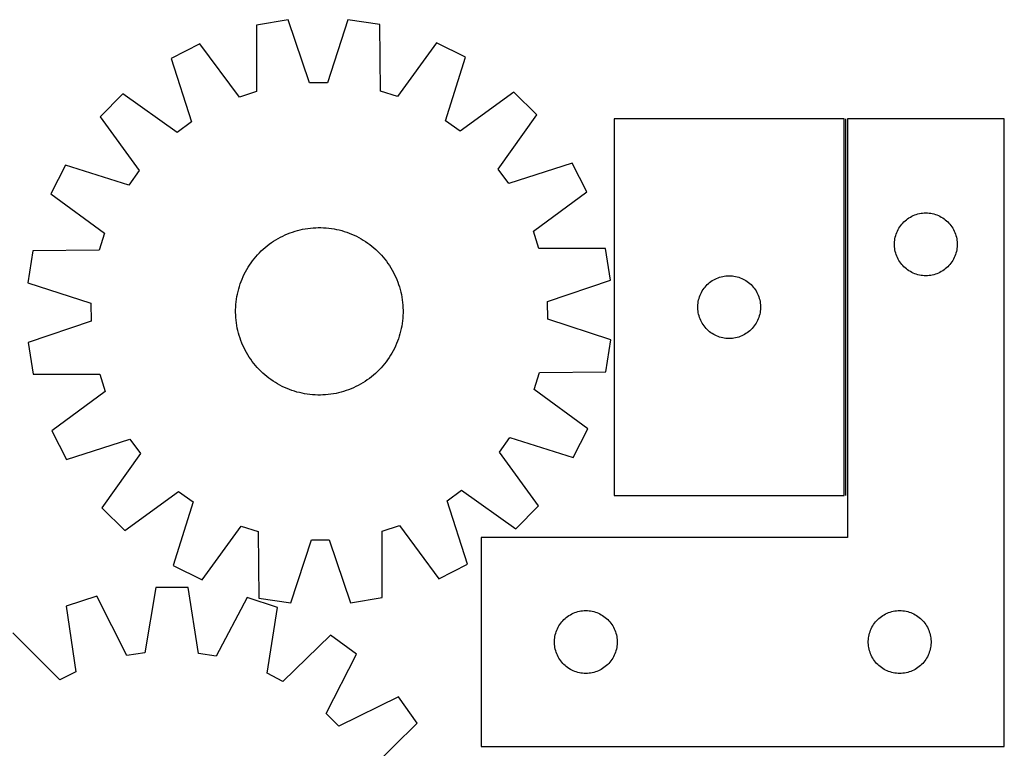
# Model space of a CAD drawing. Header units: millimetres. Extents: x 7 to 1493, y 7 to 2993.
# Tile 13 of 13: x 1023 to 1493, y 2645 to 2993. Entities that reach past the tile are written whole.
import ezdxf

# ---------------------------------------------------------------- set-up
doc = ezdxf.new("R2010")
doc.units = ezdxf.units.MM
doc.layers.add('COMMON', color=5, linetype='CONTINUOUS', true_color=0x0000ff)
doc.layers.add('CUT', color=7, linetype='CONTINUOUS', true_color=0x000000)

msp = doc.modelspace()

# ---------------------------------------------------------------- linework, layer by layer
at = {"layer": 'COMMON'}
msp.add_line((1417.556016, 2765.932404), (1417.556016, 2945.932404), dxfattribs=at)
at = {"layer": 'CUT'}
for p, q in [((1151.098658, 2993.131432), (1135.912448, 2990.659673)), ((1161.209545, 2963.01923), (1151.098658, 2993.131432)), ((1179.637245, 2993.253258), (1169.783811, 2963.055832)), ((1194.844004, 2990.911243), (1179.637245, 2993.253258)), ((1135.912448, 2990.659673), (1135.872793, 2958.895335)), ((1195.154847, 2959.148401), (1194.844004, 2990.911243)), ((1108.808285, 2981.7249), (1095.129157, 2974.681322)), ((1127.729492, 2956.210931), (1108.808285, 2981.7249)), ((1222.02346, 2982.208199), (1203.320769, 2956.533618)), ((1235.762225, 2975.281664), (1222.02346, 2982.208199)), ((1095.129157, 2974.681322), (1104.907163, 2944.459387)), ((1226.242596, 2944.97735), (1235.762225, 2975.281664)), ((1169.783811, 2963.055832), (1161.209545, 2963.01923)), ((1072.112563, 2957.808201), (1061.279524, 2946.882277)), ((1097.99195, 2939.389948), (1072.112563, 2957.808201)), ((1135.872793, 2958.895335), (1127.729492, 2956.210931)), ((1203.320769, 2956.533618), (1195.154847, 2959.148401)), ((1258.922035, 2958.605663), (1233.200837, 2939.967135)), ((1269.847959, 2947.772624), (1258.922035, 2958.605663)), ((1061.279524, 2946.882277), (1079.918052, 2921.161079)), ((1251.429707, 2921.893236), (1269.847959, 2947.772624)), ((1416.806015, 2945.932404), (1306.806015, 2945.932404)), ((1306.806015, 2945.932404), (1306.806015, 2765.932404)), ((1416.806015, 2765.932404), (1416.806015, 2945.932404)), ((1493.306016, 2945.932404), (1418.306016, 2945.932404)), ((1418.306016, 2945.932404), (1418.306016, 2745.932404)), ((1493.306016, 2645.932404), (1493.306016, 2945.932404)), ((1104.907163, 2944.459387), (1097.99195, 2939.389948)), ((1233.200837, 2939.967135), (1226.242596, 2944.97735)), ((1044.603523, 2923.722466), (1037.676988, 2909.983702)), ((1074.907837, 2914.202838), (1044.603523, 2923.722466)), ((1286.72108, 2924.75603), (1256.499146, 2914.978024)), ((1293.764659, 2911.076902), (1286.72108, 2924.75603)), ((1079.918052, 2921.161079), (1074.907837, 2914.202838)), ((1256.499146, 2914.978024), (1251.429707, 2921.893236)), ((1037.676988, 2909.983702), (1063.351568, 2891.28101)), ((1268.250689, 2892.155694), (1293.764659, 2911.076902)), ((1447.114699, 2898.157829), (1447.755573, 2898.589037)), ((1447.755573, 2898.589037), (1448.417795, 2898.986683)), ((1448.417795, 2898.986683), (1449.099609, 2899.34971)), ((1449.099609, 2899.34971), (1449.799207, 2899.677158)), ((1449.799207, 2899.677158), (1450.514734, 2899.968156)), ((1450.514734, 2899.968156), (1451.244293, 2900.221935)), ((1451.244293, 2900.221935), (1451.985949, 2900.43782)), ((1451.985949, 2900.43782), (1452.737735, 2900.615239)), ((1452.737735, 2900.615239), (1453.497657, 2900.753722)), ((1453.497657, 2900.753722), (1454.263701, 2900.852902)), ((1454.263701, 2900.852902), (1455.033834, 2900.912515)), ((1455.033834, 2900.912515), (1455.806016, 2900.932404)), ((1455.806016, 2900.932404), (1456.578197, 2900.912515)), ((1456.578197, 2900.912515), (1457.348331, 2900.852902)), ((1457.348331, 2900.852902), (1458.114374, 2900.753722)), ((1458.114374, 2900.753722), (1458.874297, 2900.615239)), ((1458.874297, 2900.615239), (1459.626082, 2900.43782)), ((1459.626082, 2900.43782), (1460.367738, 2900.221935)), ((1460.367738, 2900.221935), (1461.097297, 2899.968156)), ((1461.097297, 2899.968156), (1461.812824, 2899.677158)), ((1461.812824, 2899.677158), (1462.512423, 2899.34971)), ((1462.512423, 2899.34971), (1463.194237, 2898.986683)), ((1463.194237, 2898.986683), (1463.856459, 2898.589037)), ((1463.856459, 2898.589037), (1464.497332, 2898.157829)), ((1162.967093, 2893.810403), (1164.221473, 2893.884808)), ((1164.221473, 2893.884808), (1165.477572, 2893.919775)), ((1165.477572, 2893.919775), (1166.73415, 2893.91527)), ((1166.73415, 2893.91527), (1167.989965, 2893.871297)), ((1167.989965, 2893.871297), (1169.24378, 2893.7879)), ((1442.946296, 2893.654296), (1443.36086, 2894.30606)), ((1443.36086, 2894.30606), (1443.808427, 2894.935618)), ((1443.808427, 2894.935618), (1444.287809, 2895.541302)), ((1444.287809, 2895.541302), (1444.797735, 2896.121504)), ((1444.797735, 2896.121504), (1445.336853, 2896.674687)), ((1445.336853, 2896.674687), (1445.903734, 2897.199383)), ((1445.903734, 2897.199383), (1446.496873, 2897.694201)), ((1446.496873, 2897.694201), (1447.114699, 2898.157829)), ((1464.497332, 2898.157829), (1465.115158, 2897.694201)), ((1465.115158, 2897.694201), (1465.708297, 2897.199383)), ((1465.708297, 2897.199383), (1466.275178, 2896.674687)), ((1466.275178, 2896.674687), (1466.814296, 2896.121504)), ((1466.814296, 2896.121504), (1467.324222, 2895.541302)), ((1467.324222, 2895.541302), (1467.803604, 2894.935618)), ((1467.803604, 2894.935618), (1468.251171, 2894.30606)), ((1468.251171, 2894.30606), (1468.665735, 2893.654296)), ((1063.351568, 2891.28101), (1060.736785, 2883.115089)), ((1146.26882, 2888.738803), (1147.372138, 2889.340216)), ((1147.372138, 2889.340216), (1148.493801, 2889.906676)), ((1148.493801, 2889.906676), (1149.632705, 2890.437624)), ((1149.632705, 2890.437624), (1150.787724, 2890.932537)), ((1150.787724, 2890.932537), (1151.957718, 2891.390925)), ((1151.957718, 2891.390925), (1153.141533, 2891.812337)), ((1153.141533, 2891.812337), (1154.338002, 2892.196356)), ((1154.338002, 2892.196356), (1155.545942, 2892.542604)), ((1155.545942, 2892.542604), (1156.764162, 2892.850738)), ((1156.764162, 2892.850738), (1157.991459, 2893.120456)), ((1157.991459, 2893.120456), (1159.226623, 2893.35149)), ((1159.226623, 2893.35149), (1160.468435, 2893.543612)), ((1160.468435, 2893.543612), (1161.715668, 2893.696633)), ((1161.715668, 2893.696633), (1162.967093, 2893.810403)), ((1169.24378, 2893.7879), (1170.494357, 2893.66516)), ((1170.494357, 2893.66516), (1171.740461, 2893.5032)), ((1171.740461, 2893.5032), (1172.980863, 2893.302178)), ((1172.980863, 2893.302178), (1174.214339, 2893.062294)), ((1174.214339, 2893.062294), (1175.439671, 2892.783784)), ((1175.439671, 2892.783784), (1176.65565, 2892.466922)), ((1176.65565, 2892.466922), (1177.861076, 2892.112022)), ((1177.861076, 2892.112022), (1179.05476, 2891.719434)), ((1179.05476, 2891.719434), (1180.235524, 2891.289544)), ((1180.235524, 2891.289544), (1181.402201, 2890.822779)), ((1181.402201, 2890.822779), (1182.553642, 2890.319597)), ((1182.553642, 2890.319597), (1183.688709, 2889.780496)), ((1183.688709, 2889.780496), (1184.806282, 2889.206008)), ((1184.806282, 2889.206008), (1185.905259, 2888.5967)), ((1270.935094, 2884.012394), (1268.250689, 2892.155694)), ((1441.049046, 2888.621615), (1441.20705, 2889.37772)), ((1441.20705, 2889.37772), (1441.403768, 2890.124688)), ((1441.403768, 2890.124688), (1441.638677, 2890.86054)), ((1441.638677, 2890.86054), (1441.911156, 2891.583322)), ((1441.911156, 2891.583322), (1442.220482, 2892.29112)), ((1442.220482, 2892.29112), (1442.565834, 2892.982055)), ((1442.565834, 2892.982055), (1442.946296, 2893.654296)), ((1468.665735, 2893.654296), (1469.046198, 2892.982055)), ((1469.046198, 2892.982055), (1469.39155, 2892.29112)), ((1469.39155, 2892.29112), (1469.700875, 2891.583322)), ((1469.700875, 2891.583322), (1469.973354, 2890.86054)), ((1469.973354, 2890.86054), (1470.208264, 2890.124688)), ((1470.208264, 2890.124688), (1470.404981, 2889.37772)), ((1470.404981, 2889.37772), (1470.562985, 2888.621615)), ((1140.093764, 2884.431892), (1141.064845, 2885.229393)), ((1141.064845, 2885.229393), (1142.060497, 2885.995999)), ((1142.060497, 2885.995999), (1143.079738, 2886.730952)), ((1143.079738, 2886.730952), (1144.121561, 2887.433527)), ((1144.121561, 2887.433527), (1145.184938, 2888.103031)), ((1145.184938, 2888.103031), (1146.26882, 2888.738803)), ((1185.905259, 2888.5967), (1186.984555, 2887.953172)), ((1186.984555, 2887.953172), (1188.043104, 2887.276061)), ((1188.043104, 2887.276061), (1189.079862, 2886.566033)), ((1189.079862, 2886.566033), (1190.093807, 2885.823791)), ((1190.093807, 2885.823791), (1191.083937, 2885.050066)), ((1191.083937, 2885.050066), (1192.049274, 2884.245623)), ((1440.810989, 2886.318623), (1440.850753, 2887.090036)), ((1440.810989, 2885.546185), (1440.810989, 2886.318623)), ((1440.850753, 2884.774772), (1440.810989, 2885.546185)), ((1440.850753, 2887.090036), (1440.930175, 2887.858379)), ((1440.930175, 2884.006429), (1440.850753, 2884.774772)), ((1440.930175, 2887.858379), (1441.049046, 2888.621615)), ((1470.562985, 2888.621615), (1470.681856, 2887.858379)), ((1470.681856, 2887.858379), (1470.761279, 2887.090036)), ((1470.761279, 2884.774772), (1470.681856, 2884.006429)), ((1470.761279, 2887.090036), (1470.801043, 2886.318623)), ((1470.801043, 2885.546185), (1470.761279, 2884.774772)), ((1470.801043, 2886.318623), (1470.801043, 2885.546185)), ((1028.973943, 2882.804245), (1026.631928, 2867.597487)), ((1060.736785, 2883.115089), (1028.973943, 2882.804245)), ((1134.83512, 2879.044178), (1135.639564, 2880.009516)), ((1135.639564, 2880.009516), (1136.473933, 2880.949109)), ((1136.473933, 2880.949109), (1137.337403, 2881.862031)), ((1137.337403, 2881.862031), (1138.229123, 2882.747379)), ((1138.229123, 2882.747379), (1139.148213, 2883.604282)), ((1139.148213, 2883.604282), (1140.093764, 2884.431892)), ((1192.049274, 2884.245623), (1192.988868, 2883.411254)), ((1192.988868, 2883.411254), (1193.901789, 2882.547783)), ((1193.901789, 2882.547783), (1194.787138, 2881.656063)), ((1194.787138, 2881.656063), (1195.64404, 2880.736974)), ((1195.64404, 2880.736974), (1196.47165, 2879.791422)), ((1196.47165, 2879.791422), (1197.269152, 2878.820341)), ((1302.699432, 2883.972739), (1270.935094, 2884.012394)), ((1305.17119, 2868.786529), (1302.699432, 2883.972739)), ((1441.049046, 2883.243193), (1440.930175, 2884.006429)), ((1441.20705, 2882.487088), (1441.049046, 2883.243193)), ((1441.403768, 2881.740119), (1441.20705, 2882.487088)), ((1441.638677, 2881.004268), (1441.403768, 2881.740119)), ((1441.911156, 2880.281486), (1441.638677, 2881.004268)), ((1442.220482, 2879.573688), (1441.911156, 2880.281486)), ((1469.700875, 2880.281486), (1469.39155, 2879.573688)), ((1469.973354, 2881.004268), (1469.700875, 2880.281486)), ((1470.208264, 2881.740119), (1469.973354, 2881.004268)), ((1470.404981, 2882.487088), (1470.208264, 2881.740119)), ((1470.562985, 2883.243193), (1470.404981, 2882.487088)), ((1470.681856, 2884.006429), (1470.562985, 2883.243193)), ((1131.932015, 2874.944796), (1132.609126, 2876.003345)), ((1132.609126, 2876.003345), (1133.319153, 2877.040104)), ((1133.319153, 2877.040104), (1134.061396, 2878.054048)), ((1134.061396, 2878.054048), (1134.83512, 2879.044178)), ((1197.269152, 2878.820341), (1198.035757, 2877.824689)), ((1198.035757, 2877.824689), (1198.77071, 2876.805449)), ((1198.77071, 2876.805449), (1199.473285, 2875.763626)), ((1199.473285, 2875.763626), (1200.142789, 2874.700249)), ((1442.565834, 2878.882753), (1442.220482, 2879.573688)), ((1442.946296, 2878.210512), (1442.565834, 2878.882753)), ((1443.36086, 2877.558748), (1442.946296, 2878.210512)), ((1443.808427, 2876.92919), (1443.36086, 2877.558748)), ((1444.287809, 2876.323506), (1443.808427, 2876.92919)), ((1444.797735, 2875.743304), (1444.287809, 2876.323506)), ((1445.336853, 2875.190121), (1444.797735, 2875.743304)), ((1445.903734, 2874.665425), (1445.336853, 2875.190121)), ((1466.275178, 2875.190121), (1465.708297, 2874.665425)), ((1466.814296, 2875.743304), (1466.275178, 2875.190121)), ((1467.324222, 2876.323506), (1466.814296, 2875.743304)), ((1467.803604, 2876.92919), (1467.324222, 2876.323506)), ((1468.251171, 2877.558748), (1467.803604, 2876.92919)), ((1468.665735, 2878.210512), (1468.251171, 2877.558748)), ((1469.046198, 2878.882753), (1468.665735, 2878.210512)), ((1469.39155, 2879.573688), (1469.046198, 2878.882753)), ((1129.062408, 2869.362443), (1129.565589, 2870.513883)), ((1129.565589, 2870.513883), (1130.10469, 2871.64895)), ((1130.10469, 2871.64895), (1130.679179, 2872.766524)), ((1130.679179, 2872.766524), (1131.288487, 2873.8655)), ((1131.288487, 2873.8655), (1131.932015, 2874.944796)), ((1200.142789, 2874.700249), (1200.778562, 2873.616367)), ((1200.778562, 2873.616367), (1201.379975, 2872.513049)), ((1201.379975, 2872.513049), (1201.946435, 2871.391385)), ((1201.946435, 2871.391385), (1202.477383, 2870.252482)), ((1357.244292, 2870.221935), (1357.985948, 2870.43782)), ((1357.985948, 2870.43782), (1358.737734, 2870.615239)), ((1358.737734, 2870.615239), (1359.497656, 2870.753722)), ((1359.497656, 2870.753722), (1360.2637, 2870.852902)), ((1360.2637, 2870.852902), (1361.033833, 2870.912515)), ((1361.033833, 2870.912515), (1361.806015, 2870.932404)), ((1361.806015, 2870.932404), (1362.578196, 2870.912515)), ((1362.578196, 2870.912515), (1363.34833, 2870.852902)), ((1363.34833, 2870.852902), (1364.114373, 2870.753722)), ((1364.114373, 2870.753722), (1364.874296, 2870.615239)), ((1364.874296, 2870.615239), (1365.626081, 2870.43782)), ((1365.626081, 2870.43782), (1366.367737, 2870.221935)), ((1446.496873, 2874.170607), (1445.903734, 2874.665425)), ((1447.114699, 2873.706979), (1446.496873, 2874.170607)), ((1447.755573, 2873.275771), (1447.114699, 2873.706979)), ((1448.417795, 2872.878125), (1447.755573, 2873.275771)), ((1449.099609, 2872.515098), (1448.417795, 2872.878125)), ((1449.799207, 2872.18765), (1449.099609, 2872.515098)), ((1450.514734, 2871.896652), (1449.799207, 2872.18765)), ((1451.244293, 2871.642873), (1450.514734, 2871.896652)), ((1451.985949, 2871.426988), (1451.244293, 2871.642873)), ((1452.737735, 2871.249569), (1451.985949, 2871.426988)), ((1453.497657, 2871.111086), (1452.737735, 2871.249569)), ((1454.263701, 2871.011906), (1453.497657, 2871.111086)), ((1455.033834, 2870.952293), (1454.263701, 2871.011906)), ((1455.806016, 2870.932404), (1455.033834, 2870.952293)), ((1456.578197, 2870.952293), (1455.806016, 2870.932404)), ((1457.348331, 2871.011906), (1456.578197, 2870.952293)), ((1458.114374, 2871.111086), (1457.348331, 2871.011906)), ((1458.874297, 2871.249569), (1458.114374, 2871.111086)), ((1459.626082, 2871.426988), (1458.874297, 2871.249569)), ((1460.367738, 2871.642873), (1459.626082, 2871.426988)), ((1461.097297, 2871.896652), (1460.367738, 2871.642873)), ((1461.812824, 2872.18765), (1461.097297, 2871.896652)), ((1462.512423, 2872.515098), (1461.812824, 2872.18765)), ((1463.194237, 2872.878125), (1462.512423, 2872.515098)), ((1463.856459, 2873.275771), (1463.194237, 2872.878125)), ((1464.497332, 2873.706979), (1463.856459, 2873.275771)), ((1465.115158, 2874.170607), (1464.497332, 2873.706979)), ((1465.708297, 2874.665425), (1465.115158, 2874.170607)), ((1026.631928, 2867.597487), (1056.829355, 2857.744052)), ((1127.418265, 2864.615892), (1127.773165, 2865.821318)), ((1127.773165, 2865.821318), (1128.165753, 2867.015002)), ((1128.165753, 2867.015002), (1128.595642, 2868.195765)), ((1128.595642, 2868.195765), (1129.062408, 2869.362443)), ((1202.477383, 2870.252482), (1202.972295, 2869.097463)), ((1202.972295, 2869.097463), (1203.430684, 2867.927469)), ((1203.430684, 2867.927469), (1203.852095, 2866.743653)), ((1203.852095, 2866.743653), (1204.236115, 2865.547185)), ((1275.058988, 2858.675642), (1305.17119, 2868.786529)), ((1350.287808, 2865.541302), (1350.797734, 2866.121504)), ((1350.797734, 2866.121504), (1351.336852, 2866.674687)), ((1351.336852, 2866.674687), (1351.903733, 2867.199383)), ((1351.903733, 2867.199383), (1352.496872, 2867.694201)), ((1352.496872, 2867.694201), (1353.114698, 2868.157829)), ((1353.114698, 2868.157829), (1353.755572, 2868.589037)), ((1353.755572, 2868.589037), (1354.417794, 2868.986683)), ((1354.417794, 2868.986683), (1355.099608, 2869.34971)), ((1355.099608, 2869.34971), (1355.799206, 2869.677158)), ((1355.799206, 2869.677158), (1356.514733, 2869.968156)), ((1356.514733, 2869.968156), (1357.244292, 2870.221935)), ((1366.367737, 2870.221935), (1367.097296, 2869.968156)), ((1367.097296, 2869.968156), (1367.812823, 2869.677158)), ((1367.812823, 2869.677158), (1368.512422, 2869.34971)), ((1368.512422, 2869.34971), (1369.194236, 2868.986683)), ((1369.194236, 2868.986683), (1369.856458, 2868.589037)), ((1369.856458, 2868.589037), (1370.497331, 2868.157829)), ((1370.497331, 2868.157829), (1371.115157, 2867.694201)), ((1371.115157, 2867.694201), (1371.708296, 2867.199383)), ((1371.708296, 2867.199383), (1372.275177, 2866.674687)), ((1372.275177, 2866.674687), (1372.814295, 2866.121504)), ((1372.814295, 2866.121504), (1373.324221, 2865.541302)), ((1126.381987, 2859.700702), (1126.583008, 2860.941104)), ((1126.583008, 2860.941104), (1126.822893, 2862.17458)), ((1126.822893, 2862.17458), (1127.101403, 2863.399912)), ((1127.101403, 2863.399912), (1127.418265, 2864.615892)), ((1204.236115, 2865.547185), (1204.582362, 2864.339245)), ((1204.582362, 2864.339245), (1204.890497, 2863.121025)), ((1204.890497, 2863.121025), (1205.160214, 2861.893727)), ((1205.160214, 2861.893727), (1205.391248, 2860.658563)), ((1347.638676, 2860.86054), (1347.911155, 2861.583322)), ((1347.911155, 2861.583322), (1348.220481, 2862.29112)), ((1348.220481, 2862.29112), (1348.565833, 2862.982055)), ((1348.565833, 2862.982055), (1348.946295, 2863.654296)), ((1348.946295, 2863.654296), (1349.360859, 2864.30606)), ((1349.360859, 2864.30606), (1349.808426, 2864.935618)), ((1349.808426, 2864.935618), (1350.287808, 2865.541302)), ((1373.324221, 2865.541302), (1373.803603, 2864.935618)), ((1373.803603, 2864.935618), (1374.25117, 2864.30606)), ((1374.25117, 2864.30606), (1374.665734, 2863.654296)), ((1374.665734, 2863.654296), (1375.046197, 2862.982055)), ((1375.046197, 2862.982055), (1375.391549, 2862.29112)), ((1375.391549, 2862.29112), (1375.700874, 2861.583322)), ((1375.700874, 2861.583322), (1375.973353, 2860.86054)), ((1056.829355, 2857.744052), (1056.865957, 2849.169786)), ((1126.01389, 2855.950207), (1126.097287, 2857.204022)), ((1126.097287, 2857.204022), (1126.220026, 2858.454598)), ((1126.220026, 2858.454598), (1126.381987, 2859.700702)), ((1205.391248, 2860.658563), (1205.58337, 2859.416752)), ((1205.58337, 2859.416752), (1205.736392, 2858.169518)), ((1205.736392, 2858.169518), (1205.850161, 2856.918094)), ((1205.850161, 2856.918094), (1205.924566, 2855.663713)), ((1275.09559, 2850.101376), (1275.058988, 2858.675642)), ((1346.810988, 2856.318623), (1346.850752, 2857.090036)), ((1346.810988, 2855.546185), (1346.810988, 2856.318623)), ((1346.850752, 2857.090036), (1346.930174, 2857.858379)), ((1346.930174, 2857.858379), (1347.049045, 2858.621615)), ((1347.049045, 2858.621615), (1347.207049, 2859.37772)), ((1347.207049, 2859.37772), (1347.403767, 2860.124688)), ((1347.403767, 2860.124688), (1347.638676, 2860.86054)), ((1375.973353, 2860.86054), (1376.208263, 2860.124688)), ((1376.208263, 2860.124688), (1376.40498, 2859.37772)), ((1376.40498, 2859.37772), (1376.562984, 2858.621615)), ((1376.562984, 2858.621615), (1376.681855, 2857.858379)), ((1376.681855, 2857.858379), (1376.761278, 2857.090036)), ((1376.761278, 2857.090036), (1376.801042, 2856.318623)), ((1376.801042, 2856.318623), (1376.801042, 2855.546185)), ((1125.965412, 2853.437814), (1125.969917, 2854.694391)), ((1126.000379, 2852.181715), (1125.965412, 2853.437814)), ((1125.969917, 2854.694391), (1126.01389, 2855.950207)), ((1126.074784, 2850.927334), (1126.000379, 2852.181715)), ((1205.911055, 2851.895221), (1205.827658, 2850.641407)), ((1205.955028, 2853.151037), (1205.911055, 2851.895221)), ((1205.924566, 2855.663713), (1205.959533, 2854.407614)), ((1205.959533, 2854.407614), (1205.955028, 2853.151037)), ((1346.850752, 2854.774772), (1346.810988, 2855.546185)), ((1346.930174, 2854.006429), (1346.850752, 2854.774772)), ((1347.049045, 2853.243193), (1346.930174, 2854.006429)), ((1347.207049, 2852.487088), (1347.049045, 2853.243193)), ((1347.403767, 2851.740119), (1347.207049, 2852.487088)), ((1347.638676, 2851.004268), (1347.403767, 2851.740119)), ((1376.208263, 2851.740119), (1375.973353, 2851.004268)), ((1376.40498, 2852.487088), (1376.208263, 2851.740119)), ((1376.562984, 2853.243193), (1376.40498, 2852.487088)), ((1376.681855, 2854.006429), (1376.562984, 2853.243193)), ((1376.761278, 2854.774772), (1376.681855, 2854.006429)), ((1376.801042, 2855.546185), (1376.761278, 2854.774772)), ((1056.865957, 2849.169786), (1026.753755, 2839.058899)), ((1126.188553, 2849.67591), (1126.074784, 2850.927334)), ((1126.341575, 2848.428676), (1126.188553, 2849.67591)), ((1126.533697, 2847.186865), (1126.341575, 2848.428676)), ((1126.764731, 2845.951701), (1126.533697, 2847.186865)), ((1205.341937, 2846.904324), (1205.102052, 2845.670848)), ((1205.542958, 2848.144726), (1205.341937, 2846.904324)), ((1205.704919, 2849.39083), (1205.542958, 2848.144726)), ((1205.827658, 2850.641407), (1205.704919, 2849.39083)), ((1305.293017, 2840.247942), (1275.09559, 2850.101376)), ((1347.911155, 2850.281486), (1347.638676, 2851.004268)), ((1348.220481, 2849.573688), (1347.911155, 2850.281486)), ((1348.565833, 2848.882753), (1348.220481, 2849.573688)), ((1348.946295, 2848.210512), (1348.565833, 2848.882753)), ((1349.360859, 2847.558748), (1348.946295, 2848.210512)), ((1349.808426, 2846.92919), (1349.360859, 2847.558748)), ((1350.287808, 2846.323506), (1349.808426, 2846.92919)), ((1373.803603, 2846.92919), (1373.324221, 2846.323506)), ((1374.25117, 2847.558748), (1373.803603, 2846.92919)), ((1374.665734, 2848.210512), (1374.25117, 2847.558748)), ((1375.046197, 2848.882753), (1374.665734, 2848.210512)), ((1375.391549, 2849.573688), (1375.046197, 2848.882753)), ((1375.700874, 2850.281486), (1375.391549, 2849.573688)), ((1375.973353, 2851.004268), (1375.700874, 2850.281486)), ((1127.034448, 2844.724403), (1126.764731, 2845.951701)), ((1127.342583, 2843.506183), (1127.034448, 2844.724403)), ((1127.688831, 2842.298243), (1127.342583, 2843.506183)), ((1128.07285, 2841.101775), (1127.688831, 2842.298243)), ((1204.50668, 2843.229537), (1204.15178, 2842.02411)), ((1204.823542, 2844.445516), (1204.50668, 2843.229537)), ((1205.102052, 2845.670848), (1204.823542, 2844.445516)), ((1350.797734, 2845.743304), (1350.287808, 2846.323506)), ((1351.336852, 2845.190121), (1350.797734, 2845.743304)), ((1351.903733, 2844.665425), (1351.336852, 2845.190121)), ((1352.496872, 2844.170607), (1351.903733, 2844.665425)), ((1353.114698, 2843.706979), (1352.496872, 2844.170607)), ((1353.755572, 2843.275771), (1353.114698, 2843.706979)), ((1354.417794, 2842.878125), (1353.755572, 2843.275771)), ((1355.099608, 2842.515098), (1354.417794, 2842.878125)), ((1355.799206, 2842.18765), (1355.099608, 2842.515098)), ((1356.514733, 2841.896652), (1355.799206, 2842.18765)), ((1367.812823, 2842.18765), (1367.097296, 2841.896652)), ((1368.512422, 2842.515098), (1367.812823, 2842.18765)), ((1369.194236, 2842.878125), (1368.512422, 2842.515098)), ((1369.856458, 2843.275771), (1369.194236, 2842.878125)), ((1370.497331, 2843.706979), (1369.856458, 2843.275771)), ((1371.115157, 2844.170607), (1370.497331, 2843.706979)), ((1371.708296, 2844.665425), (1371.115157, 2844.170607)), ((1372.275177, 2845.190121), (1371.708296, 2844.665425)), ((1372.814295, 2845.743304), (1372.275177, 2845.190121)), ((1373.324221, 2846.323506), (1372.814295, 2845.743304)), ((1026.753755, 2839.058899), (1029.225513, 2823.87269)), ((1128.494261, 2839.917959), (1128.07285, 2841.101775)), ((1128.95265, 2838.747965), (1128.494261, 2839.917959)), ((1129.447562, 2837.592946), (1128.95265, 2838.747965)), ((1129.978511, 2836.454043), (1129.447562, 2837.592946)), ((1202.862537, 2838.482985), (1202.359356, 2837.331545)), ((1203.329303, 2839.649663), (1202.862537, 2838.482985)), ((1203.759192, 2840.830426), (1203.329303, 2839.649663)), ((1204.15178, 2842.02411), (1203.759192, 2840.830426)), ((1302.951002, 2825.041183), (1305.293017, 2840.247942)), ((1357.244292, 2841.642873), (1356.514733, 2841.896652)), ((1357.985948, 2841.426988), (1357.244292, 2841.642873)), ((1358.737734, 2841.249569), (1357.985948, 2841.426988)), ((1359.497656, 2841.111086), (1358.737734, 2841.249569)), ((1360.2637, 2841.011906), (1359.497656, 2841.111086)), ((1361.033833, 2840.952293), (1360.2637, 2841.011906)), ((1361.806015, 2840.932404), (1361.033833, 2840.952293)), ((1362.578196, 2840.952293), (1361.806015, 2840.932404)), ((1363.34833, 2841.011906), (1362.578196, 2840.952293)), ((1364.114373, 2841.111086), (1363.34833, 2841.011906)), ((1364.874296, 2841.249569), (1364.114373, 2841.111086)), ((1365.626081, 2841.426988), (1364.874296, 2841.249569)), ((1366.367737, 2841.642873), (1365.626081, 2841.426988)), ((1367.097296, 2841.896652), (1366.367737, 2841.642873)), ((1130.544971, 2835.332379), (1129.978511, 2836.454043)), ((1131.146384, 2834.229062), (1130.544971, 2835.332379)), ((1131.782156, 2833.14518), (1131.146384, 2834.229062)), ((1132.45166, 2832.081802), (1131.782156, 2833.14518)), ((1199.992931, 2832.900632), (1199.315819, 2831.842083)), ((1200.636458, 2833.979928), (1199.992931, 2832.900632)), ((1201.245767, 2835.078905), (1200.636458, 2833.979928)), ((1201.820255, 2836.196478), (1201.245767, 2835.078905)), ((1202.359356, 2837.331545), (1201.820255, 2836.196478)), ((1133.154235, 2831.039979), (1132.45166, 2832.081802)), ((1133.889188, 2830.020739), (1133.154235, 2831.039979)), ((1134.655793, 2829.025087), (1133.889188, 2830.020739)), ((1135.453295, 2828.054006), (1134.655793, 2829.025087)), ((1136.280905, 2827.108454), (1135.453295, 2828.054006)), ((1197.089825, 2828.80125), (1196.285381, 2827.835912)), ((1197.86355, 2829.79138), (1197.089825, 2828.80125)), ((1198.605792, 2830.805324), (1197.86355, 2829.79138)), ((1199.315819, 2831.842083), (1198.605792, 2830.805324)), ((1029.225513, 2823.87269), (1060.989852, 2823.833034)), ((1060.989852, 2823.833034), (1063.674256, 2815.689734)), ((1137.137807, 2826.189365), (1136.280905, 2827.108454)), ((1138.023156, 2825.297645), (1137.137807, 2826.189365)), ((1138.936078, 2824.434174), (1138.023156, 2825.297645)), ((1139.875671, 2823.599806), (1138.936078, 2824.434174)), ((1140.841009, 2822.795362), (1139.875671, 2823.599806)), ((1191.831181, 2823.413536), (1190.8601, 2822.616035)), ((1192.776733, 2824.241146), (1191.831181, 2823.413536)), ((1193.695822, 2825.098049), (1192.776733, 2824.241146)), ((1194.587542, 2825.983398), (1193.695822, 2825.098049)), ((1195.451012, 2826.896319), (1194.587542, 2825.983398)), ((1196.285381, 2827.835912), (1195.451012, 2826.896319)), ((1268.573377, 2816.564418), (1271.18816, 2824.73034)), ((1271.18816, 2824.73034), (1302.951002, 2825.041183)), ((1141.831138, 2822.021637), (1140.841009, 2822.795362)), ((1142.845083, 2821.279395), (1141.831138, 2822.021637)), ((1143.881841, 2820.569368), (1142.845083, 2821.279395)), ((1144.940391, 2819.892256), (1143.881841, 2820.569368)), ((1146.019686, 2819.248729), (1144.940391, 2819.892256)), ((1147.118663, 2818.63942), (1146.019686, 2819.248729)), ((1148.236236, 2818.064932), (1147.118663, 2818.63942)), ((1185.656125, 2819.106625), (1184.552808, 2818.505212)), ((1186.740007, 2819.742397), (1185.656125, 2819.106625)), ((1187.803384, 2820.411901), (1186.740007, 2819.742397)), ((1188.845207, 2821.114477), (1187.803384, 2820.411901)), ((1189.864448, 2821.84943), (1188.845207, 2821.114477)), ((1190.8601, 2822.616035), (1189.864448, 2821.84943)), ((1063.674256, 2815.689734), (1038.160286, 2796.768526)), ((1149.371303, 2817.525831), (1148.236236, 2818.064932)), ((1150.522744, 2817.022649), (1149.371303, 2817.525831)), ((1151.689421, 2816.555884), (1150.522744, 2817.022649)), ((1152.870185, 2816.125995), (1151.689421, 2816.555884)), ((1154.063869, 2815.733406), (1152.870185, 2816.125995)), ((1155.269295, 2815.378506), (1154.063869, 2815.733406)), ((1156.485274, 2815.061645), (1155.269295, 2815.378506)), ((1157.710607, 2814.783134), (1156.485274, 2815.061645)), ((1158.944082, 2814.54325), (1157.710607, 2814.783134)), ((1160.184484, 2814.342228), (1158.944082, 2814.54325)), ((1161.430588, 2814.180268), (1160.184484, 2814.342228)), ((1162.681165, 2814.057529), (1161.430588, 2814.180268)), ((1163.93498, 2813.974131), (1162.681165, 2814.057529)), ((1165.190796, 2813.930158), (1163.93498, 2813.974131)), ((1166.447373, 2813.925653), (1165.190796, 2813.930158)), ((1167.703472, 2813.960621), (1166.447373, 2813.925653)), ((1168.957852, 2814.035026), (1167.703472, 2813.960621)), ((1170.209277, 2814.148795), (1168.957852, 2814.035026)), ((1171.45651, 2814.301816), (1170.209277, 2814.148795)), ((1172.698322, 2814.493939), (1171.45651, 2814.301816)), ((1173.933486, 2814.724972), (1172.698322, 2814.493939)), ((1175.160784, 2814.99469), (1173.933486, 2814.724972)), ((1176.379004, 2815.302824), (1175.160784, 2814.99469)), ((1177.586944, 2815.649072), (1176.379004, 2815.302824)), ((1178.783412, 2816.033091), (1177.586944, 2815.649072)), ((1179.967227, 2816.454503), (1178.783412, 2816.033091)), ((1181.137222, 2816.912891), (1179.967227, 2816.454503)), ((1182.292241, 2817.407804), (1181.137222, 2816.912891)), ((1183.431144, 2817.938752), (1182.292241, 2817.407804)), ((1184.552808, 2818.505212), (1183.431144, 2817.938752)), ((1294.247958, 2797.861727), (1268.573377, 2816.564418)), ((1038.160286, 2796.768526), (1045.203865, 2783.089398)), ((1287.321422, 2784.122962), (1294.247958, 2797.861727)), ((1045.203865, 2783.089398), (1075.4258, 2792.867404)), ((1075.4258, 2792.867404), (1080.495238, 2785.952192)), ((1252.006893, 2786.68435), (1257.017108, 2793.642591)), ((1257.017108, 2793.642591), (1287.321422, 2784.122962)), ((1080.495238, 2785.952192), (1062.076986, 2760.072804)), ((1270.645421, 2760.963152), (1252.006893, 2786.68435)), ((1073.00291, 2749.239765), (1098.724108, 2767.878293)), ((1098.724108, 2767.878293), (1105.682349, 2762.868078)), ((1227.017782, 2763.386041), (1233.932995, 2768.45548)), ((1233.932995, 2768.45548), (1259.812383, 2750.037227)), ((1105.682349, 2762.868078), (1096.162721, 2732.563765)), ((1236.795788, 2733.164106), (1227.017782, 2763.386041)), ((1306.806015, 2765.932404), (1416.806015, 2765.932404)), ((1062.076986, 2760.072804), (1073.00291, 2749.239765)), ((1259.812383, 2750.037227), (1270.645421, 2760.963152)), ((1109.901485, 2725.637229), (1128.604176, 2751.31181)), ((1128.604176, 2751.31181), (1136.770098, 2748.697027)), ((1136.770098, 2748.697027), (1137.080941, 2716.934185)), ((1196.012497, 2717.185755), (1196.052152, 2748.950093)), ((1196.052152, 2748.950093), (1204.195453, 2751.634498)), ((1204.195453, 2751.634498), (1223.11666, 2726.120528)), ((1152.2877, 2714.59217), (1162.141135, 2744.789596)), ((1162.141135, 2744.789596), (1170.7154, 2744.826199)), ((1170.7154, 2744.826199), (1180.826288, 2714.713997)), ((1418.306016, 2745.932404), (1243.306016, 2745.932404)), ((1243.306016, 2745.932404), (1243.306016, 2645.932404)), ((1096.162721, 2732.563765), (1109.901485, 2725.637229)), ((1223.11666, 2726.120528), (1236.795788, 2733.164106)), ((1087.873812, 2722.019534), (1082.488401, 2690.715028)), ((1103.259398, 2721.900008), (1087.873812, 2722.019534)), ((1108.157794, 2690.51561), (1103.259398, 2721.900008)), ((1059.652493, 2717.774184), (1044.982995, 2713.133453)), ((1074.009458, 2689.439535), (1059.652493, 2717.774184)), ((1131.411352, 2717.216709), (1116.615898, 2689.108538)), ((1146.006978, 2712.348625), (1131.411352, 2717.216709)), ((1137.080941, 2716.934185), (1152.2877, 2714.59217)), ((1180.826288, 2714.713997), (1196.012497, 2717.185755)), ((1044.982995, 2713.133453), (1049.53479, 2681.696915)), ((1140.967318, 2680.9866), (1146.006978, 2712.348625)), ((1288.744293, 2710.221935), (1289.485949, 2710.43782)), ((1289.485949, 2710.43782), (1290.237735, 2710.615239)), ((1290.237735, 2710.615239), (1290.997657, 2710.753722)), ((1290.997657, 2710.753722), (1291.763701, 2710.852902)), ((1291.763701, 2710.852902), (1292.533834, 2710.912515)), ((1292.533834, 2710.912515), (1293.306016, 2710.932404)), ((1293.306016, 2710.932404), (1294.078197, 2710.912515)), ((1294.078197, 2710.912515), (1294.848331, 2710.852902)), ((1294.848331, 2710.852902), (1295.614374, 2710.753722)), ((1295.614374, 2710.753722), (1296.374297, 2710.615239)), ((1296.374297, 2710.615239), (1297.126082, 2710.43782)), ((1297.126082, 2710.43782), (1297.867738, 2710.221935)), ((1438.744293, 2710.221935), (1439.485949, 2710.43782)), ((1439.485949, 2710.43782), (1440.237735, 2710.615239)), ((1440.237735, 2710.615239), (1440.997657, 2710.753722)), ((1440.997657, 2710.753722), (1441.763701, 2710.852902)), ((1441.763701, 2710.852902), (1442.533834, 2710.912515)), ((1442.533834, 2710.912515), (1443.306016, 2710.932404)), ((1443.306016, 2710.932404), (1444.078197, 2710.912515)), ((1444.078197, 2710.912515), (1444.848331, 2710.852902)), ((1444.848331, 2710.852902), (1445.614374, 2710.753722)), ((1445.614374, 2710.753722), (1446.374297, 2710.615239)), ((1446.374297, 2710.615239), (1447.126082, 2710.43782)), ((1447.126082, 2710.43782), (1447.867738, 2710.221935)), ((1281.787809, 2705.541302), (1282.297735, 2706.121504)), ((1282.297735, 2706.121504), (1282.836853, 2706.674687)), ((1282.836853, 2706.674687), (1283.403734, 2707.199383)), ((1283.403734, 2707.199383), (1283.996873, 2707.694201)), ((1283.996873, 2707.694201), (1284.614699, 2708.157829)), ((1284.614699, 2708.157829), (1285.255573, 2708.589037)), ((1285.255573, 2708.589037), (1285.917795, 2708.986683)), ((1285.917795, 2708.986683), (1286.599609, 2709.34971)), ((1286.599609, 2709.34971), (1287.299207, 2709.677158)), ((1287.299207, 2709.677158), (1288.014734, 2709.968156)), ((1288.014734, 2709.968156), (1288.744293, 2710.221935)), ((1297.867738, 2710.221935), (1298.597297, 2709.968156)), ((1298.597297, 2709.968156), (1299.312824, 2709.677158)), ((1299.312824, 2709.677158), (1300.012423, 2709.34971)), ((1300.012423, 2709.34971), (1300.694237, 2708.986683)), ((1300.694237, 2708.986683), (1301.356459, 2708.589037)), ((1301.356459, 2708.589037), (1301.997332, 2708.157829)), ((1301.997332, 2708.157829), (1302.615158, 2707.694201)), ((1302.615158, 2707.694201), (1303.208297, 2707.199383)), ((1303.208297, 2707.199383), (1303.775178, 2706.674687)), ((1303.775178, 2706.674687), (1304.314296, 2706.121504)), ((1304.314296, 2706.121504), (1304.824222, 2705.541302)), ((1431.787809, 2705.541302), (1432.297735, 2706.121504)), ((1432.297735, 2706.121504), (1432.836853, 2706.674687)), ((1432.836853, 2706.674687), (1433.403734, 2707.199383)), ((1433.403734, 2707.199383), (1433.996873, 2707.694201)), ((1433.996873, 2707.694201), (1434.614699, 2708.157829)), ((1434.614699, 2708.157829), (1435.255573, 2708.589037)), ((1435.255573, 2708.589037), (1435.917795, 2708.986683)), ((1435.917795, 2708.986683), (1436.599609, 2709.34971)), ((1436.599609, 2709.34971), (1437.299207, 2709.677158)), ((1437.299207, 2709.677158), (1438.014734, 2709.968156)), ((1438.014734, 2709.968156), (1438.744293, 2710.221935)), ((1447.867738, 2710.221935), (1448.597297, 2709.968156)), ((1448.597297, 2709.968156), (1449.312824, 2709.677158)), ((1449.312824, 2709.677158), (1450.012423, 2709.34971)), ((1450.012423, 2709.34971), (1450.694237, 2708.986683)), ((1450.694237, 2708.986683), (1451.356459, 2708.589037)), ((1451.356459, 2708.589037), (1451.997332, 2708.157829)), ((1451.997332, 2708.157829), (1452.615158, 2707.694201)), ((1452.615158, 2707.694201), (1453.208297, 2707.199383)), ((1453.208297, 2707.199383), (1453.775178, 2706.674687)), ((1453.775178, 2706.674687), (1454.314296, 2706.121504)), ((1454.314296, 2706.121504), (1454.824222, 2705.541302)), ((1279.138677, 2700.86054), (1279.411156, 2701.583322)), ((1279.411156, 2701.583322), (1279.720482, 2702.29112)), ((1279.720482, 2702.29112), (1280.065834, 2702.982055)), ((1280.065834, 2702.982055), (1280.446296, 2703.654296)), ((1280.446296, 2703.654296), (1280.86086, 2704.30606)), ((1280.86086, 2704.30606), (1281.308427, 2704.935618)), ((1281.308427, 2704.935618), (1281.787809, 2705.541302)), ((1304.824222, 2705.541302), (1305.303604, 2704.935618)), ((1305.303604, 2704.935618), (1305.751171, 2704.30606)), ((1305.751171, 2704.30606), (1306.165735, 2703.654296)), ((1306.165735, 2703.654296), (1306.546198, 2702.982055)), ((1306.546198, 2702.982055), (1306.89155, 2702.29112)), ((1306.89155, 2702.29112), (1307.200875, 2701.583322)), ((1307.200875, 2701.583322), (1307.473354, 2700.86054)), ((1429.138677, 2700.86054), (1429.411156, 2701.583322)), ((1429.411156, 2701.583322), (1429.720482, 2702.29112)), ((1429.720482, 2702.29112), (1430.065834, 2702.982055)), ((1430.065834, 2702.982055), (1430.446296, 2703.654296)), ((1430.446296, 2703.654296), (1430.86086, 2704.30606)), ((1430.86086, 2704.30606), (1431.308427, 2704.935618)), ((1431.308427, 2704.935618), (1431.787809, 2705.541302)), ((1454.824222, 2705.541302), (1455.303604, 2704.935618)), ((1455.303604, 2704.935618), (1455.751171, 2704.30606)), ((1455.751171, 2704.30606), (1456.165735, 2703.654296)), ((1456.165735, 2703.654296), (1456.546198, 2702.982055)), ((1456.546198, 2702.982055), (1456.89155, 2702.29112)), ((1456.89155, 2702.29112), (1457.200875, 2701.583322)), ((1457.200875, 2701.583322), (1457.473354, 2700.86054)), ((1041.864984, 2677.863712), (1019.454812, 2700.375018)), ((1171.333859, 2699.195111), (1148.576643, 2677.034698)), ((1183.710804, 2690.054991), (1171.333859, 2699.195111)), ((1278.310989, 2696.318623), (1278.350753, 2697.090036)), ((1278.310989, 2695.546185), (1278.310989, 2696.318623)), ((1278.350753, 2697.090036), (1278.430175, 2697.858379)), ((1278.430175, 2697.858379), (1278.549046, 2698.621615)), ((1278.549046, 2698.621615), (1278.70705, 2699.37772)), ((1278.70705, 2699.37772), (1278.903768, 2700.124688)), ((1278.903768, 2700.124688), (1279.138677, 2700.86054)), ((1307.473354, 2700.86054), (1307.708264, 2700.124688)), ((1307.708264, 2700.124688), (1307.904981, 2699.37772)), ((1307.904981, 2699.37772), (1308.062985, 2698.621615)), ((1308.062985, 2698.621615), (1308.181856, 2697.858379)), ((1308.181856, 2697.858379), (1308.261279, 2697.090036)), ((1308.261279, 2697.090036), (1308.301043, 2696.318623)), ((1308.301043, 2696.318623), (1308.301043, 2695.546185)), ((1428.310989, 2696.318623), (1428.350753, 2697.090036)), ((1428.310989, 2695.546185), (1428.310989, 2696.318623)), ((1428.350753, 2697.090036), (1428.430175, 2697.858379)), ((1428.430175, 2697.858379), (1428.549046, 2698.621615)), ((1428.549046, 2698.621615), (1428.70705, 2699.37772)), ((1428.70705, 2699.37772), (1428.903768, 2700.124688)), ((1428.903768, 2700.124688), (1429.138677, 2700.86054)), ((1457.473354, 2700.86054), (1457.708264, 2700.124688)), ((1457.708264, 2700.124688), (1457.904981, 2699.37772)), ((1457.904981, 2699.37772), (1458.062985, 2698.621615)), ((1458.062985, 2698.621615), (1458.181856, 2697.858379)), ((1458.181856, 2697.858379), (1458.261279, 2697.090036)), ((1458.261279, 2697.090036), (1458.301043, 2696.318623)), ((1458.301043, 2696.318623), (1458.301043, 2695.546185)), ((1278.350753, 2694.774772), (1278.310989, 2695.546185)), ((1278.430175, 2694.006429), (1278.350753, 2694.774772)), ((1278.549046, 2693.243193), (1278.430175, 2694.006429)), ((1278.70705, 2692.487088), (1278.549046, 2693.243193)), ((1278.903768, 2691.740119), (1278.70705, 2692.487088)), ((1279.138677, 2691.004268), (1278.903768, 2691.740119)), ((1307.708264, 2691.740119), (1307.473354, 2691.004268)), ((1307.904981, 2692.487088), (1307.708264, 2691.740119)), ((1308.062985, 2693.243193), (1307.904981, 2692.487088)), ((1308.181856, 2694.006429), (1308.062985, 2693.243193)), ((1308.261279, 2694.774772), (1308.181856, 2694.006429)), ((1308.301043, 2695.546185), (1308.261279, 2694.774772)), ((1428.350753, 2694.774772), (1428.310989, 2695.546185)), ((1428.430175, 2694.006429), (1428.350753, 2694.774772)), ((1428.549046, 2693.243193), (1428.430175, 2694.006429)), ((1428.70705, 2692.487088), (1428.549046, 2693.243193)), ((1428.903768, 2691.740119), (1428.70705, 2692.487088)), ((1429.138677, 2691.004268), (1428.903768, 2691.740119)), ((1457.708264, 2691.740119), (1457.473354, 2691.004268)), ((1457.904981, 2692.487088), (1457.708264, 2691.740119)), ((1458.062985, 2693.243193), (1457.904981, 2692.487088)), ((1458.181856, 2694.006429), (1458.062985, 2693.243193)), ((1458.261279, 2694.774772), (1458.181856, 2694.006429)), ((1458.301043, 2695.546185), (1458.261279, 2694.774772)), ((1082.488401, 2690.715028), (1074.009458, 2689.439535)), ((1116.615898, 2689.108538), (1108.157794, 2690.51561)), ((1169.226403, 2661.785274), (1183.710804, 2690.054991)), ((1279.411156, 2690.281486), (1279.138677, 2691.004268)), ((1279.720482, 2689.573688), (1279.411156, 2690.281486)), ((1280.065834, 2688.882753), (1279.720482, 2689.573688)), ((1280.446296, 2688.210512), (1280.065834, 2688.882753)), ((1280.86086, 2687.558748), (1280.446296, 2688.210512)), ((1281.308427, 2686.92919), (1280.86086, 2687.558748)), ((1281.787809, 2686.323506), (1281.308427, 2686.92919)), ((1305.303604, 2686.92919), (1304.824222, 2686.323506)), ((1305.751171, 2687.558748), (1305.303604, 2686.92919)), ((1306.165735, 2688.210512), (1305.751171, 2687.558748)), ((1306.546198, 2688.882753), (1306.165735, 2688.210512)), ((1306.89155, 2689.573688), (1306.546198, 2688.882753)), ((1307.200875, 2690.281486), (1306.89155, 2689.573688)), ((1307.473354, 2691.004268), (1307.200875, 2690.281486)), ((1429.411156, 2690.281486), (1429.138677, 2691.004268)), ((1429.720482, 2689.573688), (1429.411156, 2690.281486)), ((1430.065834, 2688.882753), (1429.720482, 2689.573688)), ((1430.446296, 2688.210512), (1430.065834, 2688.882753)), ((1430.86086, 2687.558748), (1430.446296, 2688.210512)), ((1431.308427, 2686.92919), (1430.86086, 2687.558748)), ((1431.787809, 2686.323506), (1431.308427, 2686.92919)), ((1455.303604, 2686.92919), (1454.824222, 2686.323506)), ((1455.751171, 2687.558748), (1455.303604, 2686.92919)), ((1456.165735, 2688.210512), (1455.751171, 2687.558748)), ((1456.546198, 2688.882753), (1456.165735, 2688.210512)), ((1456.89155, 2689.573688), (1456.546198, 2688.882753)), ((1457.200875, 2690.281486), (1456.89155, 2689.573688)), ((1457.473354, 2691.004268), (1457.200875, 2690.281486)), ((1282.297735, 2685.743304), (1281.787809, 2686.323506)), ((1282.836853, 2685.190121), (1282.297735, 2685.743304)), ((1283.403734, 2684.665425), (1282.836853, 2685.190121)), ((1283.996873, 2684.170607), (1283.403734, 2684.665425)), ((1284.614699, 2683.706979), (1283.996873, 2684.170607)), ((1285.255573, 2683.275771), (1284.614699, 2683.706979)), ((1285.917795, 2682.878125), (1285.255573, 2683.275771)), ((1286.599609, 2682.515098), (1285.917795, 2682.878125)), ((1287.299207, 2682.18765), (1286.599609, 2682.515098)), ((1288.014734, 2681.896652), (1287.299207, 2682.18765)), ((1299.312824, 2682.18765), (1298.597297, 2681.896652)), ((1300.012423, 2682.515098), (1299.312824, 2682.18765)), ((1300.694237, 2682.878125), (1300.012423, 2682.515098)), ((1301.356459, 2683.275771), (1300.694237, 2682.878125)), ((1301.997332, 2683.706979), (1301.356459, 2683.275771)), ((1302.615158, 2684.170607), (1301.997332, 2683.706979)), ((1303.208297, 2684.665425), (1302.615158, 2684.170607)), ((1303.775178, 2685.190121), (1303.208297, 2684.665425)), ((1304.314296, 2685.743304), (1303.775178, 2685.190121)), ((1304.824222, 2686.323506), (1304.314296, 2685.743304)), ((1432.297735, 2685.743304), (1431.787809, 2686.323506)), ((1432.836853, 2685.190121), (1432.297735, 2685.743304)), ((1433.403734, 2684.665425), (1432.836853, 2685.190121)), ((1433.996873, 2684.170607), (1433.403734, 2684.665425)), ((1434.614699, 2683.706979), (1433.996873, 2684.170607)), ((1435.255573, 2683.275771), (1434.614699, 2683.706979)), ((1435.917795, 2682.878125), (1435.255573, 2683.275771)), ((1436.599609, 2682.515098), (1435.917795, 2682.878125)), ((1437.299207, 2682.18765), (1436.599609, 2682.515098)), ((1438.014734, 2681.896652), (1437.299207, 2682.18765)), ((1449.312824, 2682.18765), (1448.597297, 2681.896652)), ((1450.012423, 2682.515098), (1449.312824, 2682.18765)), ((1450.694237, 2682.878125), (1450.012423, 2682.515098)), ((1451.356459, 2683.275771), (1450.694237, 2682.878125)), ((1451.997332, 2683.706979), (1451.356459, 2683.275771)), ((1452.615158, 2684.170607), (1451.997332, 2683.706979)), ((1453.208297, 2684.665425), (1452.615158, 2684.170607)), ((1453.775178, 2685.190121), (1453.208297, 2684.665425)), ((1454.314296, 2685.743304), (1453.775178, 2685.190121)), ((1454.824222, 2686.323506), (1454.314296, 2685.743304)), ((1049.53479, 2681.696915), (1041.864984, 2677.863712)), ((1148.576643, 2677.034698), (1140.967318, 2680.9866)), ((1288.744293, 2681.642873), (1288.014734, 2681.896652)), ((1289.485949, 2681.426988), (1288.744293, 2681.642873)), ((1290.237735, 2681.249569), (1289.485949, 2681.426988)), ((1290.997657, 2681.111086), (1290.237735, 2681.249569)), ((1291.763701, 2681.011906), (1290.997657, 2681.111086)), ((1292.533834, 2680.952293), (1291.763701, 2681.011906)), ((1293.306016, 2680.932404), (1292.533834, 2680.952293)), ((1294.078197, 2680.952293), (1293.306016, 2680.932404)), ((1294.848331, 2681.011906), (1294.078197, 2680.952293)), ((1295.614374, 2681.111086), (1294.848331, 2681.011906)), ((1296.374297, 2681.249569), (1295.614374, 2681.111086)), ((1297.126082, 2681.426988), (1296.374297, 2681.249569)), ((1297.867738, 2681.642873), (1297.126082, 2681.426988)), ((1298.597297, 2681.896652), (1297.867738, 2681.642873)), ((1438.744293, 2681.642873), (1438.014734, 2681.896652)), ((1439.485949, 2681.426988), (1438.744293, 2681.642873)), ((1440.237735, 2681.249569), (1439.485949, 2681.426988)), ((1440.997657, 2681.111086), (1440.237735, 2681.249569)), ((1441.763701, 2681.011906), (1440.997657, 2681.111086)), ((1442.533834, 2680.952293), (1441.763701, 2681.011906)), ((1443.306016, 2680.932404), (1442.533834, 2680.952293)), ((1444.078197, 2680.952293), (1443.306016, 2680.932404)), ((1444.848331, 2681.011906), (1444.078197, 2680.952293)), ((1445.614374, 2681.111086), (1444.848331, 2681.011906)), ((1446.374297, 2681.249569), (1445.614374, 2681.111086)), ((1447.126082, 2681.426988), (1446.374297, 2681.249569)), ((1447.867738, 2681.642873), (1447.126082, 2681.426988)), ((1448.597297, 2681.896652), (1447.867738, 2681.642873)), ((1203.733439, 2669.718819), (1175.242097, 2655.67538)), ((1212.680161, 2657.201362), (1203.733439, 2669.718819)), ((1175.242097, 2655.67538), (1169.226403, 2661.785274)), ((1190.168854, 2634.79119), (1212.680161, 2657.201362)), ((1243.306016, 2645.932404), (1493.306016, 2645.932404))]:
    msp.add_line(p, q, dxfattribs=at)

doc.saveas('drawing.dxf')
